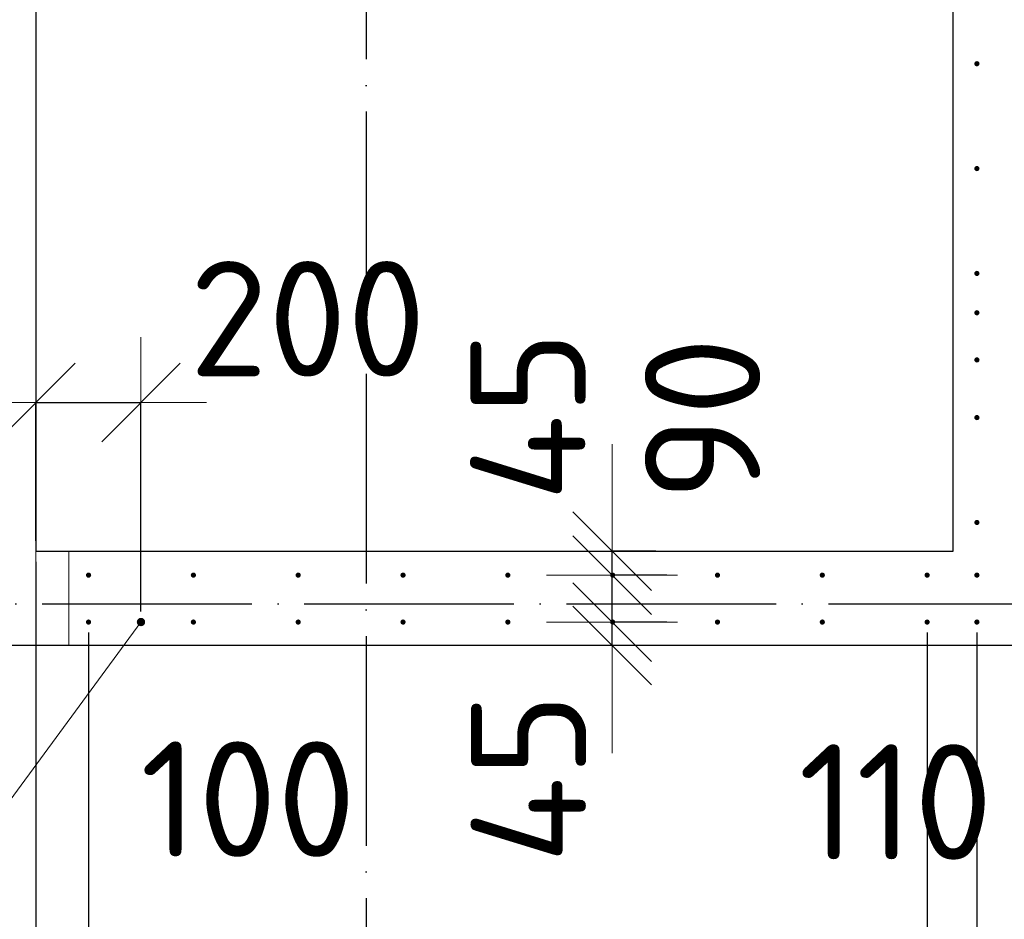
# Model space of a CAD drawing. Header units: millimetres. Extents: x 123094 to 184385, y 26948 to 48500.
# Tile 32 of 108: x 135159 to 137038, y 37798 to 39514. Entities that reach past the tile are written whole.
import ezdxf

# ---------------------------------------------------------------- set-up
doc = ezdxf.new("R2010")
doc.units = ezdxf.units.MM
doc.header["$PDMODE"] = 65
for name, pattern in [('______11', [500, 400, -50, 0, -50]), ('______2', [270, 200, -70]), ('______5', [1100, 800, -100, 100, -100])]:
    doc.linetypes.add(name, pattern=pattern)
for name, color, linetype, lineweight in [('Арм.стержн. Выпуски', 180, 'Continuous', 35), ('Размерная линия_ общее', 7, 'Continuous', 13), ('Стена_ общее', 7, 'Continuous', 35)]:
    doc.layers.add(name, color=color, linetype=linetype, lineweight=lineweight)
doc.layers.add('Осевая линия_ общее', color=7, linetype='______5', lineweight=13, true_color=0xa0a0a0)
doc.styles.add('ISOCPEUR', font='ISOCPEUR')
doc.dimstyles.new('DIMSTYLE_3', dxfattribs={"dimtxt": 220, "dimasz": 250, "dimexe": 0, "dimexo": 0, "dimgap": 110, "dimtad": 2, "dimdec": 0, "dimrnd": 5, "dimzin": 12, "dimdsep": 46, "dimtxsty": 'ISOCPEUR', "dimblk1": 'ALL_ML_STRICH', "dimblk2": 'ALL_ML_STRICH', "dimsah": 1, "dimcen": 0, "dimclrd": 7, "dimclre": 256, "dimclrt": 7, "dimadec": 0, "dimazin": 0, "dimtfac": 1, "dimtdec": 0, "dimtix": 1, "dimtmove": 2, "dimatfit": 3, "dimfxl": 0, "dimtzin": 0, "dimlwd": 0, "dimlwe": -3, "dimarcsym": 0})
doc.dimstyles.new('DIMSTYLE_5', dxfattribs={"dimtxt": 220, "dimasz": 250, "dimexe": 0, "dimexo": 0, "dimgap": 110, "dimtad": 2, "dimdec": 0, "dimrnd": 5, "dimzin": 12, "dimdsep": 46, "dimtxsty": 'ISOCPEUR', "dimblk1": 'ALL_ML_STRICH', "dimblk2": 'ALL_ML_STRICH', "dimsah": 1, "dimcen": 0, "dimclrd": 7, "dimclre": 256, "dimclrt": 7, "dimadec": 0, "dimazin": 0, "dimtfac": 1, "dimtdec": 0, "dimtix": 1, "dimtmove": 2, "dimatfit": 3, "dimfxl": 0, "dimtvp": 1.2, "dimtzin": 0, "dimlwd": 0, "dimlwe": -3, "dimarcsym": 0})
doc.dimstyles.new('DIMSTYLE_7', dxfattribs={"dimtxt": 220, "dimasz": 250, "dimexe": 0, "dimexo": 0, "dimgap": 110, "dimtad": 0, "dimdec": 0, "dimrnd": 5, "dimzin": 12, "dimdsep": 46, "dimtxsty": 'ISOCPEUR', "dimblk1": 'ALL_ML_STRICH', "dimblk2": 'ALL_ML_STRICH', "dimsah": 1, "dimcen": 0, "dimclrd": 7, "dimclre": 256, "dimclrt": 7, "dimadec": 0, "dimazin": 0, "dimtfac": 1, "dimtdec": 0, "dimtix": 1, "dimtmove": 2, "dimatfit": 3, "dimfxl": 0, "dimtvp": 1.2, "dimtzin": 0, "dimlwd": 0, "dimlwe": -3, "dimarcsym": 0})

# ---------------------------------------------------------------- blocks, each defined once
blk = doc.blocks.new('ALL_ML_STRICH')
at = {"color": 0, "linetype": 'ByBlock', "lineweight": -2}
for p, q in [((0, -0.5), (0, 0.5)), ((-0.3, -0.3), (0.3, 0.3)), ((-1, 0), (0.5, 0))]:
    blk.add_line(p, q, dxfattribs=at)
blk = doc.blocks.new('*D177')
at = {"layer": 'DEFPOINTS', "color": 7, "linetype": 'Continuous', "lineweight": 13, "transparency": 33554687}
for p in [(136414.1, 38365), (136289.4, 38320), (136352.1, 38320)]:
    blk.add_point(p, dxfattribs=at)
at = {"layer": 'Размерная линия_ общее', "color": 253, "linetype": 'Continuous', "lineweight": -2, "true_color": 0xa0a0a0, "transparency": 33554687}
for p, q in [((136394.1, 38365), (136289.4, 38365)), ((136332.1, 38320), (136289.4, 38320))]:
    blk.add_line(p, q, dxfattribs=at)
at = {"layer": 'Размерная линия_ общее', "color": 7, "linetype": 'Continuous', "lineweight": -2, "transparency": 33554687}
blk.add_line((136289.4, 38320), (136289.4, 38365), dxfattribs=at)
at = {"layer": 'Размерная линия_ общее', "color": 7, "linetype": 'Continuous', "lineweight": 13, "transparency": 33554687, "xscale": 250, "yscale": 250, "zscale": 250}
for p, rotation in [((136289.4, 38320), 270), ((136289.4, 38365), 90)]:
    blk.add_blockref('ALL_ML_STRICH', p, dxfattribs=dict(at, rotation=rotation))
at = {"layer": 'Размерная линия_ общее', "color": 7, "linetype": 'Continuous', "lineweight": 13, "transparency": 33554687, "insert": (136129.9, 38067.1), "char_height": 220, "width": 440, "attachment_point": 5, "rotation": 90, "style": 'ISOCPEUR'}
blk.add_mtext('\\A1;{45}', dxfattribs=at)
blk = doc.blocks.new('*D178')
at = {"layer": 'DEFPOINTS', "color": 7, "linetype": 'Continuous', "lineweight": 13, "transparency": 33554687}
for p in [(136414.1, 38454.5), (136289.4, 38365), (136414.1, 38365)]:
    blk.add_point(p, dxfattribs=at)
at = {"layer": 'Размерная линия_ общее', "color": 253, "linetype": 'Continuous', "lineweight": -2, "true_color": 0xa0a0a0, "transparency": 33554687}
for p, q in [((136394.1, 38454.5), (136289.4, 38454.5)), ((136394.1, 38365), (136289.4, 38365))]:
    blk.add_line(p, q, dxfattribs=at)
at = {"layer": 'Размерная линия_ общее', "color": 7, "linetype": 'Continuous', "lineweight": -2, "transparency": 33554687}
blk.add_line((136289.4, 38365), (136289.4, 38454.5), dxfattribs=at)
at = {"layer": 'Размерная линия_ общее', "color": 7, "linetype": 'Continuous', "lineweight": 13, "transparency": 33554687, "xscale": 250, "yscale": 250, "zscale": 250}
for p, rotation in [((136289.4, 38365), 270), ((136289.4, 38454.5), 90)]:
    blk.add_blockref('ALL_ML_STRICH', p, dxfattribs=dict(at, rotation=rotation))
at = {"layer": 'Размерная линия_ общее', "color": 7, "linetype": 'Continuous', "lineweight": 13, "transparency": 33554687, "insert": (136461.9, 38752.5), "char_height": 220, "width": 440, "attachment_point": 5, "rotation": 90, "style": 'ISOCPEUR'}
blk.add_mtext('\\A1;{90}', dxfattribs=at)
blk = doc.blocks.new('*D179')
at = {"layer": 'DEFPOINTS', "color": 7, "linetype": 'Continuous', "lineweight": 13, "transparency": 33554687}
for p in [(136392.7, 38500), (136289.4, 38454.5), (136414.1, 38454.5)]:
    blk.add_point(p, dxfattribs=at)
at = {"layer": 'Размерная линия_ общее', "color": 253, "linetype": 'Continuous', "lineweight": -2, "true_color": 0xa0a0a0, "transparency": 33554687}
for p, q in [((136372.7, 38500), (136289.4, 38500)), ((136394.1, 38454.5), (136289.4, 38454.5))]:
    blk.add_line(p, q, dxfattribs=at)
at = {"layer": 'Размерная линия_ общее', "color": 7, "linetype": 'Continuous', "lineweight": -2, "transparency": 33554687}
blk.add_line((136289.4, 38454.5), (136289.4, 38500), dxfattribs=at)
at = {"layer": 'Размерная линия_ общее', "color": 7, "linetype": 'Continuous', "lineweight": 13, "transparency": 33554687, "xscale": 250, "yscale": 250, "zscale": 250}
for p, rotation in [((136289.4, 38454.5), 270), ((136289.4, 38500), 90)]:
    blk.add_blockref('ALL_ML_STRICH', p, dxfattribs=dict(at, rotation=rotation))
at = {"layer": 'Размерная линия_ общее', "color": 7, "linetype": 'Continuous', "lineweight": 13, "transparency": 33554687, "insert": (136128.8, 38757.7), "char_height": 220, "width": 440, "attachment_point": 5, "rotation": 90, "style": 'ISOCPEUR'}
blk.add_mtext('\\A1;{45}', dxfattribs=at)
blk = doc.blocks.new('*D476')
at = {"layer": 'DEFPOINTS', "color": 7, "linetype": 'Continuous', "lineweight": 13, "transparency": 33554687}
for p in [(135145, 39668.9), (135055.5, 39544.2), (135145, 39544.2)]:
    blk.add_point(p, dxfattribs=at)
at = {"layer": 'Размерная линия_ общее', "color": 253, "linetype": 'Continuous', "lineweight": -2, "true_color": 0xa0a0a0, "transparency": 33554687}
for p, q in [((135055.5, 39564.2), (135055.5, 39668.9)), ((135145, 39564.2), (135145, 39668.9))]:
    blk.add_line(p, q, dxfattribs=at)
at = {"layer": 'Размерная линия_ общее', "color": 7, "linetype": 'Continuous', "lineweight": -2, "transparency": 33554687}
blk.add_line((135145, 39668.9), (135055.5, 39668.9), dxfattribs=at)
at = {"layer": 'Размерная линия_ общее', "color": 7, "linetype": 'Continuous', "lineweight": 13, "transparency": 33554687, "xscale": 250, "yscale": 250, "zscale": 250}
for p, rotation in [((135145, 39668.9), 360), ((135055.5, 39668.9), 180)]:
    blk.add_blockref('ALL_ML_STRICH', p, dxfattribs=dict(at, rotation=rotation))
at = {"layer": 'Размерная линия_ общее', "color": 7, "linetype": 'Continuous', "lineweight": 13, "transparency": 33554687, "insert": (134515.5, 39540.4), "char_height": 220, "width": 440, "attachment_point": 5, "rotation": 90, "style": 'ISOCPEUR'}
blk.add_mtext('\\A1;{90}', dxfattribs=at)
blk = doc.blocks.new('*D485')
at = {"layer": 'DEFPOINTS', "color": 7, "linetype": 'Continuous', "lineweight": 13, "transparency": 33554687}
for p in [(135190, 38500), (135290.5, 38365), (135190, 37509)]:
    blk.add_point(p, dxfattribs=at)
at = {"layer": 'Размерная линия_ общее', "color": 253, "linetype": 'Continuous', "lineweight": -2, "true_color": 0xa0a0a0, "transparency": 33554687}
for p, q in [((135190, 38480), (135190, 37509)), ((135290.5, 38345), (135290.5, 37509))]:
    blk.add_line(p, q, dxfattribs=at)
at = {"layer": 'Размерная линия_ общее', "color": 7, "linetype": 'Continuous', "lineweight": -2, "transparency": 33554687}
blk.add_line((135190, 37509), (135290.5, 37509), dxfattribs=at)
at = {"layer": 'Размерная линия_ общее', "color": 7, "linetype": 'Continuous', "lineweight": 13, "transparency": 33554687, "xscale": 250, "yscale": 250, "zscale": 250}
blk.add_blockref('ALL_ML_STRICH', (135290.5, 37509), dxfattribs=at)
at = {"layer": 'Размерная линия_ общее', "color": 7, "linetype": 'Continuous', "lineweight": 13, "transparency": 33554687, "xscale": 250, "yscale": 250, "zscale": 250, "rotation": 180}
blk.add_blockref('ALL_ML_STRICH', (135190, 37509), dxfattribs=at)
at = {"layer": 'Размерная линия_ общее', "color": 7, "linetype": 'Continuous', "lineweight": 13, "transparency": 33554687, "insert": (135595, 38027.3), "char_height": 220, "width": 660, "attachment_point": 5, "style": 'ISOCPEUR'}
blk.add_mtext('\\A1;{100}', dxfattribs=at)
blk = doc.blocks.new('*D486')
at = {"layer": 'DEFPOINTS', "color": 7, "linetype": 'Continuous', "lineweight": 13, "transparency": 33554687}
for p in [(135290.5, 38365), (136890.5, 38365), (135290.5, 37509)]:
    blk.add_point(p, dxfattribs=at)
at = {"layer": 'Размерная линия_ общее', "color": 253, "linetype": 'Continuous', "lineweight": -2, "true_color": 0xa0a0a0, "transparency": 33554687}
for p, q in [((135290.5, 38345), (135290.5, 37509)), ((136890.5, 38345), (136890.5, 37509))]:
    blk.add_line(p, q, dxfattribs=at)
at = {"layer": 'Размерная линия_ общее', "color": 7, "linetype": 'Continuous', "lineweight": -2, "transparency": 33554687}
blk.add_line((135290.5, 37509), (136890.5, 37509), dxfattribs=at)
at = {"layer": 'Размерная линия_ общее', "color": 7, "linetype": 'Continuous', "lineweight": 13, "transparency": 33554687, "xscale": 250, "yscale": 250, "zscale": 250, "rotation": 180}
blk.add_blockref('ALL_ML_STRICH', (135290.5, 37509), dxfattribs=at)
at = {"layer": 'Размерная линия_ общее', "color": 7, "linetype": 'Continuous', "lineweight": 13, "transparency": 33554687, "xscale": 250, "yscale": 250, "zscale": 250}
blk.add_blockref('ALL_ML_STRICH', (136890.5, 37509), dxfattribs=at)
at = {"layer": 'Размерная линия_ общее', "color": 7, "linetype": 'Continuous', "lineweight": 13, "transparency": 33554687, "insert": (135353.5, 37779), "char_height": 220, "width": 11, "attachment_point": 1, "line_spacing_factor": 0.60241, "style": 'ISOCPEUR'}
blk.add_mtext('8х200=1600', dxfattribs=at)
blk = doc.blocks.new('*D487')
at = {"layer": 'DEFPOINTS', "color": 7, "linetype": 'Continuous', "lineweight": 13, "transparency": 33554687}
for p in [(136890.5, 38365), (136985.5, 38365), (136890.5, 37509)]:
    blk.add_point(p, dxfattribs=at)
at = {"layer": 'Размерная линия_ общее', "color": 253, "linetype": 'Continuous', "lineweight": -2, "true_color": 0xa0a0a0, "transparency": 33554687}
for p, q in [((136890.5, 38345), (136890.5, 37509)), ((136985.5, 38345), (136985.5, 37509))]:
    blk.add_line(p, q, dxfattribs=at)
at = {"layer": 'Размерная линия_ общее', "color": 7, "linetype": 'Continuous', "lineweight": -2, "transparency": 33554687}
blk.add_line((136890.5, 37509), (136985.5, 37509), dxfattribs=at)
at = {"layer": 'Размерная линия_ общее', "color": 7, "linetype": 'Continuous', "lineweight": 13, "transparency": 33554687, "xscale": 250, "yscale": 250, "zscale": 250}
blk.add_blockref('ALL_ML_STRICH', (136985.5, 37509), dxfattribs=at)
at = {"layer": 'Размерная линия_ общее', "color": 7, "linetype": 'Continuous', "lineweight": 13, "transparency": 33554687, "xscale": 250, "yscale": 250, "zscale": 250, "rotation": 180}
blk.add_blockref('ALL_ML_STRICH', (136890.5, 37509), dxfattribs=at)
at = {"layer": 'Размерная линия_ общее', "color": 7, "linetype": 'Continuous', "lineweight": 13, "transparency": 33554687, "insert": (136689.5, 37312), "char_height": 220, "width": 440, "attachment_point": 5, "style": 'ISOCPEUR'}
blk.add_mtext('\\A1;{95}', dxfattribs=at)
blk = doc.blocks.new('*D488')
at = {"layer": 'DEFPOINTS', "color": 7, "linetype": 'Continuous', "lineweight": 13, "transparency": 33554687}
for p in [(136985.5, 38365), (137075, 38365), (136985.5, 37509)]:
    blk.add_point(p, dxfattribs=at)
at = {"layer": 'Размерная линия_ общее', "color": 253, "linetype": 'Continuous', "lineweight": -2, "true_color": 0xa0a0a0, "transparency": 33554687}
for p, q in [((136985.5, 38345), (136985.5, 37509)), ((137075, 38345), (137075, 37509))]:
    blk.add_line(p, q, dxfattribs=at)
at = {"layer": 'Размерная линия_ общее', "color": 7, "linetype": 'Continuous', "lineweight": -2, "transparency": 33554687}
blk.add_line((136985.5, 37509), (137075, 37509), dxfattribs=at)
at = {"layer": 'Размерная линия_ общее', "color": 7, "linetype": 'Continuous', "lineweight": 13, "transparency": 33554687, "xscale": 250, "yscale": 250, "zscale": 250}
blk.add_blockref('ALL_ML_STRICH', (137075, 37509), dxfattribs=at)
at = {"layer": 'Размерная линия_ общее', "color": 7, "linetype": 'Continuous', "lineweight": 13, "transparency": 33554687, "xscale": 250, "yscale": 250, "zscale": 250, "rotation": 180}
blk.add_blockref('ALL_ML_STRICH', (136985.5, 37509), dxfattribs=at)
at = {"layer": 'Размерная линия_ общее', "color": 7, "linetype": 'Continuous', "lineweight": 13, "transparency": 33554687, "insert": (137274.1, 37312.9), "char_height": 220, "width": 440, "attachment_point": 5, "style": 'ISOCPEUR'}
blk.add_mtext('\\A1;{90}', dxfattribs=at)
blk = doc.blocks.new('*D489')
at = {"layer": 'DEFPOINTS', "color": 7, "linetype": 'Continuous', "lineweight": 13, "transparency": 33554687}
for p in [(137185, 38865), (137075, 38365), (137075, 37509)]:
    blk.add_point(p, dxfattribs=at)
at = {"layer": 'Размерная линия_ общее', "color": 253, "linetype": 'Continuous', "lineweight": -2, "true_color": 0xa0a0a0, "transparency": 33554687}
for p, q in [((137185, 38845), (137185, 37509)), ((137075, 38345), (137075, 37509))]:
    blk.add_line(p, q, dxfattribs=at)
at = {"layer": 'Размерная линия_ общее', "color": 7, "linetype": 'Continuous', "lineweight": -2, "transparency": 33554687}
blk.add_line((137075, 37509), (137185, 37509), dxfattribs=at)
at = {"layer": 'Размерная линия_ общее', "color": 7, "linetype": 'Continuous', "lineweight": 13, "transparency": 33554687, "xscale": 250, "yscale": 250, "zscale": 250}
blk.add_blockref('ALL_ML_STRICH', (137185, 37509), dxfattribs=at)
at = {"layer": 'Размерная линия_ общее', "color": 7, "linetype": 'Continuous', "lineweight": 13, "transparency": 33554687, "xscale": 250, "yscale": 250, "zscale": 250, "rotation": 180}
blk.add_blockref('ALL_ML_STRICH', (137075, 37509), dxfattribs=at)
at = {"layer": 'Размерная линия_ общее', "color": 7, "linetype": 'Continuous', "lineweight": 13, "transparency": 33554687, "insert": (136830.4, 38021.9), "char_height": 220, "width": 660, "attachment_point": 5, "style": 'ISOCPEUR'}
blk.add_mtext('\\A1;{110}', dxfattribs=at)
blk = doc.blocks.new('*D526')
at = {"layer": 'DEFPOINTS', "color": 7, "linetype": 'Continuous', "lineweight": 13, "transparency": 33554687}
for p in [(135190, 38783.6), (135190, 38500), (135390.5, 38365)]:
    blk.add_point(p, dxfattribs=at)
at = {"layer": 'Размерная линия_ общее', "color": 253, "linetype": 'Continuous', "lineweight": -2, "true_color": 0xa0a0a0, "transparency": 33554687}
for p, q in [((135190, 38520), (135190, 38783.6)), ((135390.5, 38385), (135390.5, 38783.6))]:
    blk.add_line(p, q, dxfattribs=at)
at = {"layer": 'Размерная линия_ общее', "color": 7, "linetype": 'Continuous', "lineweight": -2, "transparency": 33554687}
blk.add_line((135190, 38783.6), (135390.5, 38783.6), dxfattribs=at)
at = {"layer": 'Размерная линия_ общее', "color": 7, "linetype": 'Continuous', "lineweight": 13, "transparency": 33554687, "xscale": 250, "yscale": 250, "zscale": 250, "rotation": 180}
blk.add_blockref('ALL_ML_STRICH', (135190, 38783.6), dxfattribs=at)
at = {"layer": 'Размерная линия_ общее', "color": 7, "linetype": 'Continuous', "lineweight": 13, "transparency": 33554687, "xscale": 250, "yscale": 250, "zscale": 250}
blk.add_blockref('ALL_ML_STRICH', (135390.5, 38783.6), dxfattribs=at)
at = {"layer": 'Размерная линия_ общее', "color": 7, "linetype": 'Continuous', "lineweight": 13, "transparency": 33554687, "insert": (135708.5, 38943.5), "char_height": 220, "width": 660, "attachment_point": 5, "style": 'ISOCPEUR'}
blk.add_mtext('\\A1;{200}', dxfattribs=at)

msp = doc.modelspace()

# ---------------------------------------------------------------- hatches: boundary and pattern name
at = {"layer": 'Арм.стержн. Выпуски', "linetype": 'Continuous', "lineweight": 35, "transparency": 33554687}
for color, points in [(4, [(136990.5, 39430), (136990.1, 39431.9), (136989, 39433.5), (136987.4, 39434.6), (136985.5, 39435), (136983.6, 39434.6), (136981.9, 39433.5), (136980.8, 39431.9), (136980.5, 39430), (136980.8, 39428.1), (136981.9, 39426.5), (136983.6, 39425.4), (136985.5, 39425), (136987.4, 39425.4), (136989, 39426.5), (136990.1, 39428.1)]), (4, [(136990.5, 39230), (136990.1, 39231.9), (136989, 39233.5), (136987.4, 39234.6), (136985.5, 39235), (136983.6, 39234.6), (136981.9, 39233.5), (136980.8, 39231.9), (136980.5, 39230), (136980.8, 39228.1), (136981.9, 39226.5), (136983.6, 39225.4), (136985.5, 39225), (136987.4, 39225.4), (136989, 39226.5), (136990.1, 39228.1)]), (4, [(136990.5, 39030), (136990.1, 39031.9), (136989, 39033.5), (136987.4, 39034.6), (136985.5, 39035), (136983.6, 39034.6), (136981.9, 39033.5), (136980.8, 39031.9), (136980.5, 39030), (136980.8, 39028.1), (136981.9, 39026.5), (136983.6, 39025.4), (136985.5, 39025), (136987.4, 39025.4), (136989, 39026.5), (136990.1, 39028.1)]), (4, [(136990.5, 38955), (136990.1, 38956.9), (136989, 38958.5), (136987.4, 38959.6), (136985.5, 38960), (136983.6, 38959.6), (136982, 38958.5), (136980.9, 38956.9), (136980.5, 38955), (136980.9, 38953.1), (136982, 38951.5), (136983.6, 38950.4), (136985.5, 38950), (136987.4, 38950.4), (136989, 38951.5), (136990.1, 38953.1)]), (4, [(136990.5, 38865), (136990.1, 38866.9), (136989, 38868.5), (136987.4, 38869.6), (136985.5, 38870), (136983.6, 38869.6), (136982, 38868.5), (136980.9, 38866.9), (136980.5, 38865), (136980.9, 38863.1), (136982, 38861.5), (136983.6, 38860.4), (136985.5, 38860), (136987.4, 38860.4), (136989, 38861.5), (136990.1, 38863.1)]), (4, [(136990.5, 38755), (136990.1, 38756.9), (136989, 38758.5), (136987.4, 38759.6), (136985.5, 38760), (136983.6, 38759.6), (136982, 38758.5), (136980.9, 38756.9), (136980.5, 38755), (136980.9, 38753.1), (136982, 38751.5), (136983.6, 38750.4), (136985.5, 38750), (136987.4, 38750.4), (136989, 38751.5), (136990.1, 38753.1)]), (4, [(136990.5, 38555), (136990.1, 38556.9), (136989, 38558.5), (136987.4, 38559.6), (136985.5, 38560), (136983.6, 38559.6), (136982, 38558.5), (136980.9, 38556.9), (136980.5, 38555), (136980.9, 38553.1), (136982, 38551.5), (136983.6, 38550.4), (136985.5, 38550), (136987.4, 38550.4), (136989, 38551.5), (136990.1, 38553.1)]), (4, [(135295.5, 38454.5), (135295.1, 38456.4), (135294, 38458), (135292.4, 38459.1), (135290.5, 38459.5), (135288.6, 38459.1), (135287, 38458), (135285.9, 38456.4), (135285.5, 38454.5), (135285.9, 38452.6), (135287, 38451), (135288.6, 38449.9), (135290.5, 38449.5), (135292.4, 38449.9), (135294, 38451), (135295.1, 38452.6)]), (4, [(135495.5, 38454.5), (135495.1, 38456.4), (135494, 38458), (135492.4, 38459.1), (135490.5, 38459.5), (135488.6, 38459.1), (135487, 38458), (135485.9, 38456.4), (135485.5, 38454.5), (135485.9, 38452.6), (135487, 38451), (135488.6, 38449.9), (135490.5, 38449.5), (135492.4, 38449.9), (135494, 38451), (135495.1, 38452.6)]), (4, [(135695.5, 38454.5), (135695.1, 38456.4), (135694, 38458), (135692.4, 38459.1), (135690.5, 38459.5), (135688.6, 38459.1), (135687, 38458), (135685.9, 38456.4), (135685.5, 38454.5), (135685.9, 38452.6), (135687, 38451), (135688.6, 38449.9), (135690.5, 38449.5), (135692.4, 38449.9), (135694, 38451), (135695.1, 38452.6)]), (4, [(135895.5, 38454.5), (135895.1, 38456.4), (135894, 38458), (135892.4, 38459.1), (135890.5, 38459.5), (135888.6, 38459.1), (135887, 38458), (135885.9, 38456.4), (135885.5, 38454.5), (135885.9, 38452.6), (135887, 38451), (135888.6, 38449.9), (135890.5, 38449.5), (135892.4, 38449.9), (135894, 38451), (135895.1, 38452.6)]), (4, [(136095.5, 38454.5), (136095.1, 38456.4), (136094, 38458), (136092.4, 38459.1), (136090.5, 38459.5), (136088.6, 38459.1), (136087, 38458), (136085.9, 38456.4), (136085.5, 38454.5), (136085.9, 38452.6), (136087, 38451), (136088.6, 38449.9), (136090.5, 38449.5), (136092.4, 38449.9), (136094, 38451), (136095.1, 38452.6)]), (4, [(136295.5, 38454.5), (136295.1, 38456.4), (136294, 38458), (136292.4, 38459.1), (136290.5, 38459.5), (136288.6, 38459.1), (136287, 38458), (136285.9, 38456.4), (136285.5, 38454.5), (136285.9, 38452.6), (136287, 38451), (136288.6, 38449.9), (136290.5, 38449.5), (136292.4, 38449.9), (136294, 38451), (136295.1, 38452.6)]), (4, [(136495.5, 38454.5), (136495.1, 38456.4), (136494, 38458), (136492.4, 38459.1), (136490.5, 38459.5), (136488.6, 38459.1), (136487, 38458), (136485.9, 38456.4), (136485.5, 38454.5), (136485.9, 38452.6), (136487, 38451), (136488.6, 38449.9), (136490.5, 38449.5), (136492.4, 38449.9), (136494, 38451), (136495.1, 38452.6)]), (4, [(136695.5, 38454.5), (136695.1, 38456.4), (136694, 38458), (136692.4, 38459.1), (136690.5, 38459.5), (136688.6, 38459.1), (136687, 38458), (136685.9, 38456.4), (136685.5, 38454.5), (136685.9, 38452.6), (136687, 38451), (136688.6, 38449.9), (136690.5, 38449.5), (136692.4, 38449.9), (136694, 38451), (136695.1, 38452.6)]), (4, [(136895.5, 38454.5), (136895.1, 38456.4), (136894, 38458), (136892.4, 38459.1), (136890.5, 38459.5), (136888.6, 38459.1), (136887, 38458), (136885.9, 38456.4), (136885.5, 38454.5), (136885.9, 38452.6), (136887, 38451), (136888.6, 38449.9), (136890.5, 38449.5), (136892.4, 38449.9), (136894, 38451), (136895.1, 38452.6)]), (4, [(136990.5, 38454.5), (136990.1, 38456.4), (136989, 38458), (136987.4, 38459.1), (136985.5, 38459.5), (136983.6, 38459.1), (136981.9, 38458), (136980.8, 38456.4), (136980.5, 38454.5), (136980.8, 38452.6), (136981.9, 38451), (136983.6, 38449.9), (136985.5, 38449.5), (136987.4, 38449.9), (136989, 38451), (136990.1, 38452.6)]), (4, [(135295.5, 38365), (135295.1, 38366.9), (135294, 38368.5), (135292.4, 38369.6), (135290.5, 38370), (135288.6, 38369.6), (135287, 38368.5), (135285.9, 38366.9), (135285.5, 38365), (135285.9, 38363.1), (135287, 38361.4), (135288.6, 38360.4), (135290.5, 38360), (135292.4, 38360.4), (135294, 38361.4), (135295.1, 38363.1)]), (7, [(135398.5, 38365), (135397.9, 38368), (135396.2, 38370.6), (135393.6, 38372.4), (135390.5, 38373), (135387.4, 38372.4), (135384.8, 38370.6), (135383.1, 38368), (135382.5, 38365), (135383.1, 38361.9), (135384.8, 38359.3), (135387.4, 38357.6), (135390.5, 38357), (135393.6, 38357.6), (135396.2, 38359.3), (135397.9, 38361.9)]), (4, [(135495.5, 38365), (135495.1, 38366.9), (135494, 38368.5), (135492.4, 38369.6), (135490.5, 38370), (135488.6, 38369.6), (135487, 38368.5), (135485.9, 38366.9), (135485.5, 38365), (135485.9, 38363.1), (135487, 38361.4), (135488.6, 38360.4), (135490.5, 38360), (135492.4, 38360.4), (135494, 38361.4), (135495.1, 38363.1)]), (4, [(135695.5, 38365), (135695.1, 38366.9), (135694, 38368.5), (135692.4, 38369.6), (135690.5, 38370), (135688.6, 38369.6), (135687, 38368.5), (135685.9, 38366.9), (135685.5, 38365), (135685.9, 38363.1), (135687, 38361.4), (135688.6, 38360.4), (135690.5, 38360), (135692.4, 38360.4), (135694, 38361.4), (135695.1, 38363.1)]), (4, [(135895.5, 38365), (135895.1, 38366.9), (135894, 38368.5), (135892.4, 38369.6), (135890.5, 38370), (135888.6, 38369.6), (135887, 38368.5), (135885.9, 38366.9), (135885.5, 38365), (135885.9, 38363.1), (135887, 38361.4), (135888.6, 38360.4), (135890.5, 38360), (135892.4, 38360.4), (135894, 38361.4), (135895.1, 38363.1)]), (4, [(136095.5, 38365), (136095.1, 38366.9), (136094, 38368.5), (136092.4, 38369.6), (136090.5, 38370), (136088.6, 38369.6), (136087, 38368.5), (136085.9, 38366.9), (136085.5, 38365), (136085.9, 38363.1), (136087, 38361.4), (136088.6, 38360.4), (136090.5, 38360), (136092.4, 38360.4), (136094, 38361.4), (136095.1, 38363.1)]), (4, [(136295.5, 38365), (136295.1, 38366.9), (136294, 38368.5), (136292.4, 38369.6), (136290.5, 38370), (136288.6, 38369.6), (136287, 38368.5), (136285.9, 38366.9), (136285.5, 38365), (136285.9, 38363.1), (136287, 38361.4), (136288.6, 38360.4), (136290.5, 38360), (136292.4, 38360.4), (136294, 38361.4), (136295.1, 38363.1)]), (4, [(136495.5, 38365), (136495.1, 38366.9), (136494, 38368.5), (136492.4, 38369.6), (136490.5, 38370), (136488.6, 38369.6), (136487, 38368.5), (136485.9, 38366.9), (136485.5, 38365), (136485.9, 38363.1), (136487, 38361.4), (136488.6, 38360.4), (136490.5, 38360), (136492.4, 38360.4), (136494, 38361.4), (136495.1, 38363.1)]), (4, [(136695.5, 38365), (136695.1, 38366.9), (136694, 38368.5), (136692.4, 38369.6), (136690.5, 38370), (136688.6, 38369.6), (136687, 38368.5), (136685.9, 38366.9), (136685.5, 38365), (136685.9, 38363.1), (136687, 38361.4), (136688.6, 38360.4), (136690.5, 38360), (136692.4, 38360.4), (136694, 38361.4), (136695.1, 38363.1)]), (4, [(136895.5, 38365), (136895.1, 38366.9), (136894, 38368.5), (136892.4, 38369.6), (136890.5, 38370), (136888.6, 38369.6), (136887, 38368.5), (136885.9, 38366.9), (136885.5, 38365), (136885.9, 38363.1), (136887, 38361.4), (136888.6, 38360.4), (136890.5, 38360), (136892.4, 38360.4), (136894, 38361.4), (136895.1, 38363.1)]), (4, [(136990.5, 38365), (136990.1, 38366.9), (136989, 38368.5), (136987.4, 38369.6), (136985.5, 38370), (136983.6, 38369.6), (136981.9, 38368.5), (136980.8, 38366.9), (136980.5, 38365), (136980.8, 38363.1), (136981.9, 38361.4), (136983.6, 38360.4), (136985.5, 38360), (136987.4, 38360.4), (136989, 38361.4), (136990.1, 38363.1)])]:
    msp.add_hatch(color=color, dxfattribs=at).paths.add_polyline_path(points)

# ---------------------------------------------------------------- linework, layer by layer
at = {"layer": 'Арм.стержн. Выпуски', "color": 7, "linetype": 'Continuous', "lineweight": 13, "transparency": 33554687}
msp.add_line((134328, 36921.6), (135390.5, 38365), dxfattribs=at)
at = {"layer": 'Осевая линия_ общее', "color": 253, "linetype": '______11', "lineweight": -3, "true_color": 0xa0a0a0, "transparency": 33554687}
for p, q in [((135820, 46340), (135820, 27662.1)), ((125200, 38400), (169325.4, 38400))]:
    msp.add_line(p, q, dxfattribs=at)
at = {"layer": 'Стена_ общее', "color": 7, "linetype": 'Continuous', "lineweight": 25, "transparency": 33554687}
for p, q in [((135190, 40100), (135190, 38500)), ((135190, 40100), (135190, 38500)), ((136940, 38500), (136940, 40000)), ((136940, 38500), (136940, 40000)), ((135190, 38500), (136940, 38500)), ((135190, 38500), (136940, 38500)), ((136940, 38320), (135010, 38320)), ((136940, 38320), (135010, 38320)), ((137120, 38320), (136940, 38320)), ((137120, 38320), (136940, 38320))]:
    msp.add_line(p, q, dxfattribs=at)
at = {"layer": 'Стена_ общее', "color": 253, "linetype": '______2', "lineweight": 18, "true_color": 0xababab, "transparency": 33554687}
for p, q in [((135190, 38500), (135190, 38320)), ((135190, 38500), (135190, 38500)), ((135190, 38500), (135190, 38320)), ((135190, 38500), (135190, 38500)), ((135253, 38320), (135253, 38500)), ((135253, 38320), (135253, 38500))]:
    msp.add_line(p, q, dxfattribs=at)

# ---------------------------------------------------------------- dimensions: what is measured, and where the dimension line sits
at = {"layer": 'Размерная линия_ общее', "color": 7, "linetype": 'Continuous', "lineweight": 13, "transparency": 33554687}
for base, p1, p2, angle, dimstyle, picture, middle in [((135055.4966, 39668.9159), (135145.0279, 39564.1692), (135055.4966, 39564.1692), 180, 'DIMSTYLE_5', '*D476', (134515.5062, 39540.3564)), ((136289.3853, 38500), (136394.1321, 38454.5034), (136372.7444, 38500), 90, 'DIMSTYLE_5', '*D179', (136128.775, 38757.6757)), ((136289.3853, 38454.5034), (136394.1321, 38364.9721), (136394.1321, 38454.5034), 90, 'DIMSTYLE_7', '*D178', (136461.9448, 38752.4938)), ((136289.4, 38365), (136332.1, 38320), (136394.1, 38365), 90, 'DIMSTYLE_5', '*D177', (136129.9, 38067.1))]:
    dim = msp.add_linear_dim(base=base, p1=p1, p2=p2, angle=angle, dimstyle=dimstyle, override={"dimpost": '<>', "dimclrd": 7, "dimclre": 253, "dimclrt": 7, "dimlwd": 0, "dimlwe": 65533}, dxfattribs=at)
    dim.commit()
    dim.dimension.update_dxf_attribs({"geometry": picture, "text_midpoint": middle, "dimtype": 160})
for base, p1, p2, dimstyle, picture, middle in [((135390.4966, 38783.5575), (135190, 38520), (135390.4966, 38384.9721), 'DIMSTYLE_5', '*D526', (135708.5189, 38943.5419)), ((137185, 37509), (137075, 38345), (137185, 38845), 'DIMSTYLE_5', '*D489', (136830.4, 38021.9)), ((135290.4966, 37509.0408), (135190, 38480), (135290.4966, 38344.9721), 'DIMSTYLE_5', '*D485', (135595.0082, 38027.3055)), ((136985.5, 37509), (136890.5, 38345), (136985.5, 38345), 'DIMSTYLE_7', '*D487', (136689.5, 37312)), ((137075, 37509.0408), (136985.4687, 38344.9721), (137075, 38344.9721), 'DIMSTYLE_7', '*D488', (137274.0796, 37312.8669))]:
    dim = msp.add_linear_dim(base=base, p1=p1, p2=p2, dimstyle=dimstyle, override={"dimpost": '<>', "dimclrd": 7, "dimclre": 253, "dimclrt": 7, "dimlwd": 0, "dimlwe": 65533}, dxfattribs=at)
    dim.commit()
    dim.dimension.update_dxf_attribs({"geometry": picture, "text_midpoint": middle, "dimtype": 160})
dim = msp.add_linear_dim(base=(136890.5, 37509), p1=(135290.5, 38345), p2=(136890.5, 38345), text='8х200=1600', dimstyle='DIMSTYLE_3', override={"dimpost": '<>', "dimclrd": 7, "dimclre": 253, "dimclrt": 7, "dimlwd": 0, "dimlwe": 65533}, dxfattribs=at)
dim.commit()
dim.dimension.update_dxf_attribs({"geometry": '*D486', "text_midpoint": (136090.5, 37619), "dimtype": 160})

doc.saveas('drawing.dxf')
